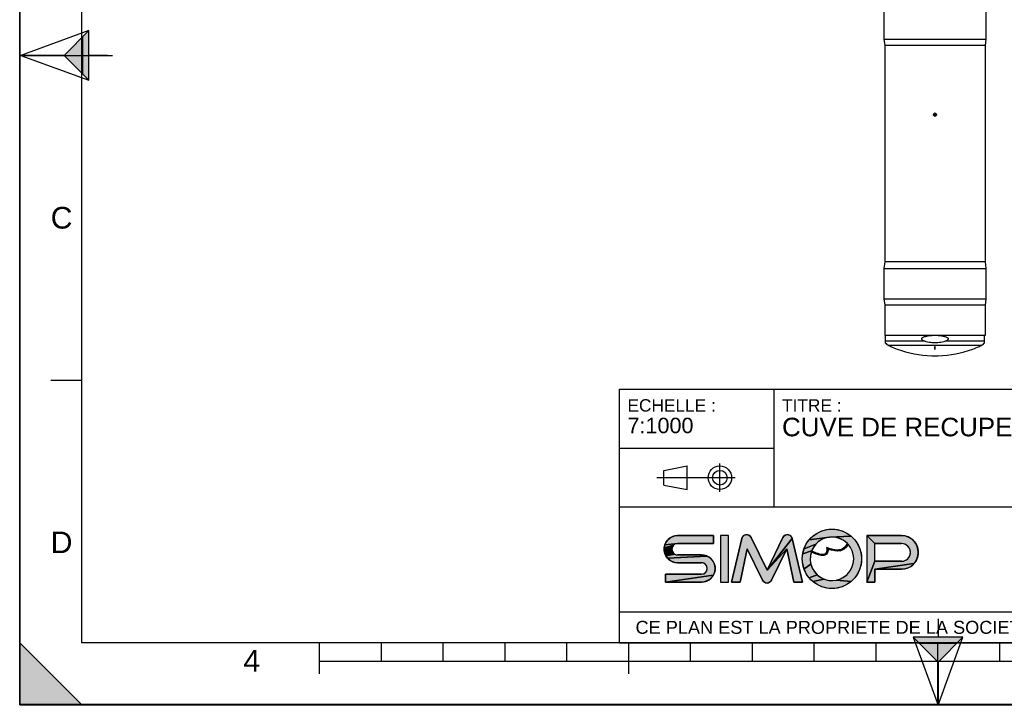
# Model space of a CAD drawing. Header units: millimetres. Extents: x 0 to 297, y 0 to 210.
# Tile 1 of 18: x 0 to 159, y 0 to 111. Entities that reach past the tile are written whole.
import ezdxf

# ---------------------------------------------------------------- set-up
doc = ezdxf.new("R2010")
doc.units = ezdxf.units.MM
doc.header["$LTSCALE"] = 16.335
doc.layers.get('0').update_dxf_attribs({"linetype": 'CONTINUOUS'})
doc.layers.add('AXES_REF', color=7, linetype='CONTINUOUS')
doc.styles.get("Standard").update_dxf_attribs({"font": 'arial.ttf'})
doc.styles.add('TEXTSTYLE_2', font='arial.ttf')

# ---------------------------------------------------------------- blocks, each defined once
blk = doc.blocks.new('MARGEA4_BL0', base_point=(148.51, 105.01))
at = {"color": 7, "linetype": 'Continuous'}
for p, q in [((0.01, 0.01), (0.01, 210.01)), ((0.01, 0.01), (0.01, 210.01)), ((0.01, 210.01), (0.01, 0.01)), ((10.01, 200.01), (10.01, 10.01)), ((0.01, 105.01), (15.01, 105.01)), ((5.01, 52.51), (10.01, 52.51)), ((0.01, 10.01), (10.01, 0.01)), ((0.01, 0.01), (0.01, 10.01)), ((0.01, 10.01), (10.01, 0.01)), ((287.01, 10.01), (10.01, 10.01)), ((48.51, 5.01), (48.51, 10.01)), ((58.51, 7.01), (58.51, 10.01)), ((68.51, 7.01), (68.51, 10.01)), ((78.51, 7.01), (78.51, 10.01)), ((88.51, 7.01), (88.51, 10.01)), ((98.51, 5.01), (98.51, 10.01)), ((108.51, 7.01), (108.51, 10.01)), ((118.51, 7.01), (118.51, 10.01)), ((128.51, 7.01), (128.51, 10.01)), ((138.51, 7.01), (138.51, 10.01)), ((148.51, 0.01), (148.51, 10.01)), ((158.51, 7.01), (158.51, 10.01)), ((248.51, 7.01), (48.51, 7.01)), ((297.01, 0.01), (0.01, 0.01)), ((10.01, 0.01), (0.01, 0.01)), ((297.01, 0.01), (0.01, 0.01))]:
    blk.add_line(p, q, dxfattribs=at)
blk.add_solid([(0.01, 10.01), (10.01, 0.01), (0.01, 0.01)], dxfattribs=at)
at = {"color": 5, "linetype": 'Continuous', "style": 'TEXTSTYLE_2', "oblique": 0}
for s, p in [('C', (5.01, 77.01)), ('D', (5.01, 24.51)), ('4', (36.17, 5.35))]:
    blk.add_text(s, height=3.5, dxfattribs=at).set_placement(p)
blk = doc.blocks.new('REPERE_ORIENTATION_BL1', base_point=(148.52, 6.9))
at = {"color": 7, "linetype": 'Continuous'}
for p, q in [((148.52, 13.9), (148.52, 10.9)), ((148.52, 6.9), (144.52, 10.9)), ((152.52, 10.9), (144.52, 10.9)), ((144.52, 10.9), (148.52, -0.1)), ((151.52, 9.9), (145.52, 9.9)), ((148.52, 6.9), (152.52, 10.9)), ((148.52, -0.1), (152.52, 10.9)), ((148.52, 6.9), (148.52, -0.1))]:
    blk.add_line(p, q, dxfattribs=at)
blk.add_solid([(144.52, 10.9), (148.52, 6.9), (152.52, 10.9)], dxfattribs=at)
blk = doc.blocks.new('REPERE_ORIENTATION_BL2', base_point=(7.19, 105.02))
at = {"color": 7, "linetype": 'Continuous'}
for p, q in [((11.19, 109.02), (0.19, 105.02)), ((7.19, 105.02), (11.19, 109.02)), ((11.19, 101.02), (11.19, 109.02)), ((10.19, 102.02), (10.19, 108.02)), ((0.19, 105.02), (11.19, 101.02)), ((7.19, 105.02), (0.19, 105.02)), ((7.19, 105.02), (11.19, 101.02)), ((14.19, 105.02), (11.19, 105.02))]:
    blk.add_line(p, q, dxfattribs=at)
blk.add_solid([(11.19, 109.02), (7.19, 105.02), (11.19, 101.02)], dxfattribs=at)
blk = doc.blocks.new('ISO_BL3', base_point=(109.36, 36.71))
at = {"color": 2, "linetype": 'Continuous'}
for p, q in [((104.16, 37.89), (107.96, 38.61)), ((107.96, 34.81), (107.96, 38.61)), ((113.24, 34.43), (113.24, 38.99)), ((115.7, 36.71), (103.02, 36.71)), ((104.16, 35.53), (104.16, 37.89)), ((104.16, 35.53), (107.96, 34.81))]:
    blk.add_line(p, q, dxfattribs=at)
for radius in [1.9, 1.18]:
    blk.add_circle((113.24, 36.71), radius, dxfattribs=at)
blk = doc.blocks.new('LOGO-SIMOP-2009_BL4', base_point=(124.77, 23.59))
at = {"linetype": 'Continuous'}
for points in [[(105.95, 27.3), (106.41, 27.35), (112.22, 27.35), (112.22, 26.07), (106.41, 26.07), (104.32, 25.83), (104.51, 26.25), (104.78, 26.62), (105.12, 26.93), (105.52, 27.16)], [(117.58, 27.51), (117.79, 27.47), (117.99, 27.38), (118.15, 27.24), (118.28, 27.06), (120.86, 21.75), (124.06, 25.22), (121.58, 20.12), (121.45, 19.93), (121.28, 19.79), (121.08, 19.7), (120.86, 19.67), (120.64, 19.7), (120.44, 19.79), (120.27, 19.93), (120.14, 20.12), (117.66, 25.22), (116.54, 19.83), (115.1, 19.83), (116.78, 26.89), (116.86, 27.1), (116.99, 27.27), (117.16, 27.4), (117.36, 27.49)], [(123.93, 27.47), (124.14, 27.51), (124.36, 27.49), (124.56, 27.4), (124.73, 27.27), (124.86, 27.1), (124.94, 26.89), (120.86, 21.75), (123.44, 27.06), (123.56, 27.24), (123.73, 27.38)], [(129.75, 26.72), (129.21, 26.38), (128.75, 25.95), (126.85, 25.23), (127.21, 25.99), (127.69, 26.67), (130.96, 27.09), (130.34, 26.96)], [(131.36, 28.39), (132.2, 28.32), (133.01, 28.1), (133.76, 27.75), (134.45, 27.27), (130.96, 27.09), (127.69, 26.67), (128.28, 27.27), (128.96, 27.75), (129.72, 28.1), (130.53, 28.32)], [(131.6, 27.1), (130.96, 27.09), (134.45, 27.27), (135.04, 26.67), (135.52, 25.99), (135.87, 25.23), (136.09, 24.42), (136.16, 23.59), (136.09, 22.76), (135.87, 21.95), (135.52, 21.19), (135.04, 20.5), (134.45, 19.91), (132.08, 20.14), (132.72, 20.34), (133.31, 20.66), (133.83, 21.08), (134.26, 21.59), (134.59, 22.18), (134.8, 22.82), (134.88, 23.48), (134.84, 24.15), (134.67, 24.8), (134.38, 25.41), (133.98, 25.95), (133.72, 25.55), (133.44, 25.26), (133.1, 25.04), (132.73, 24.91), (132.16, 25.01), (132.59, 25.04), (132.97, 25.16), (133.31, 25.36), (133.6, 25.65), (133.86, 26.07), (133.38, 26.48), (132.82, 26.79), (132.22, 27)], [(138.29, 26.07), (137.01, 27.35), (142.61, 27.35), (143.18, 27.29), (143.72, 27.11), (144.21, 26.83), (144.63, 26.45), (144.97, 25.99), (145.2, 25.47), (145.32, 24.91), (145.32, 24.34), (145.2, 23.79), (144.97, 23.27), (144.63, 22.81), (138.29, 21.91), (138.29, 19.83), (137.01, 19.83), (138.29, 23.19), (142.61, 23.19), (142.96, 23.23), (143.28, 23.35), (143.57, 23.55), (143.8, 23.81), (143.96, 24.12), (144.04, 24.46), (144.04, 24.8), (143.96, 25.14), (143.8, 25.45), (143.57, 25.71), (143.28, 25.9), (142.96, 26.03), (142.61, 26.07)], [(105.95, 25.95), (105.76, 25.8), (104.22, 25.38), (104.32, 25.83), (106.41, 26.07), (106.17, 26.04)], [(105.52, 25.39), (105.49, 25.15), (105.52, 24.91), (104.32, 24.47), (104.22, 24.92), (104.22, 25.38), (105.76, 25.8), (105.62, 25.61)], [(124.06, 25.22), (120.86, 21.75), (124.94, 26.89), (126.62, 19.83), (125.18, 19.83)], [(128.37, 25.44), (128.08, 24.87), (126.64, 24.42), (126.85, 25.23), (128.75, 25.95)], [(105.76, 24.5), (105.95, 24.35), (104.51, 24.05), (104.32, 24.47), (105.52, 24.91), (105.62, 24.69)], [(111.55, 23.81), (111.89, 23.5), (112.17, 23.13), (112.35, 22.71), (112.45, 22.26), (112.45, 21.8), (112.35, 21.35), (112.17, 20.93), (104.45, 19.83), (104.45, 21.11), (110.26, 21.11), (110.5, 21.14), (110.72, 21.23), (110.91, 21.38), (111.06, 21.57), (111.15, 21.79), (111.18, 22.03), (111.15, 22.27), (111.06, 22.49), (110.91, 22.68), (110.72, 22.83), (110.5, 22.92), (110.26, 22.95), (106.41, 22.95), (105.95, 23), (105.52, 23.14), (105.12, 23.37), (104.78, 23.68), (111.15, 24.04)], [(110.72, 24.18), (111.15, 24.04), (104.78, 23.68), (104.51, 24.05), (105.95, 24.35), (106.17, 24.26), (106.41, 24.23), (110.26, 24.23)], [(128.08, 24.87), (128.43, 24.7), (128.44, 24.52), (128.03, 24.72), (127.88, 24.06), (127.85, 23.39), (127.95, 22.73), (126.85, 21.95), (126.64, 22.76), (126.56, 23.59), (126.64, 24.42)], [(128.74, 24.57), (129.03, 24.46), (129.31, 24.37), (129.16, 24.24), (128.8, 24.37), (128.44, 24.52), (128.43, 24.7)], [(129.79, 24.29), (130, 24.3), (130.27, 24.21), (130.03, 24.14), (129.77, 24.13), (129.47, 24.17), (129.16, 24.24), (129.31, 24.37), (129.55, 24.32)], [(131.15, 25.2), (131.68, 25.06), (131.32, 24.98), (130.74, 25.18), (130.72, 24.82), (130.63, 24.56), (130.48, 24.35), (130.27, 24.21), (130, 24.3), (130.18, 24.35), (130.35, 24.45), (130.48, 24.62), (130.55, 24.81), (130.58, 25.06), (130.56, 25.43)], [(132.16, 25.01), (132.73, 24.91), (132.31, 24.85), (131.84, 24.87), (131.32, 24.98), (131.68, 25.06)], [(128.18, 22.1), (128.52, 21.52), (128.96, 21.02), (127.69, 20.5), (127.21, 21.19), (126.85, 21.95), (127.95, 22.73)], [(143.18, 21.97), (142.61, 21.91), (138.29, 21.91), (144.63, 22.81), (144.21, 22.43), (143.72, 22.14)], [(110.72, 19.88), (110.26, 19.83), (104.45, 19.83), (112.17, 20.93), (111.89, 20.56), (111.55, 20.25), (111.15, 20.02)], [(129.49, 20.61), (130.09, 20.31), (128.28, 19.91), (127.69, 20.5), (128.96, 21.02)], [(131.41, 20.07), (132.08, 20.14), (134.45, 19.91), (133.76, 19.43), (133.01, 19.08), (132.2, 18.86), (131.36, 18.79), (130.53, 18.86), (129.72, 19.08), (128.96, 19.43), (128.28, 19.91), (130.09, 20.31), (130.74, 20.13)]]:
    blk.add_hatch(color=2, dxfattribs=at).paths.add_polyline_path(points)
at = {"color": 2, "linetype": 'Continuous'}
for p, q in [((105.12, 26.93), (105.52, 27.16)), ((105.52, 27.16), (105.95, 27.3)), ((105.95, 27.3), (106.41, 27.35)), ((116.78, 26.89), (116.86, 27.1)), ((116.86, 27.1), (116.99, 27.27)), ((116.99, 27.27), (117.16, 27.4)), ((117.16, 27.4), (117.36, 27.49)), ((117.36, 27.49), (117.58, 27.51)), ((117.58, 27.51), (117.79, 27.47)), ((117.79, 27.47), (117.99, 27.38)), ((117.99, 27.38), (118.15, 27.24)), ((118.15, 27.24), (118.28, 27.06)), ((123.44, 27.06), (123.56, 27.24)), ((123.56, 27.24), (123.73, 27.38)), ((123.73, 27.38), (123.93, 27.47)), ((123.93, 27.47), (124.14, 27.51)), ((124.14, 27.51), (124.36, 27.49)), ((124.36, 27.49), (124.56, 27.4)), ((124.56, 27.4), (124.73, 27.27)), ((124.73, 27.27), (124.86, 27.1)), ((124.86, 27.1), (124.94, 26.89)), ((127.69, 26.67), (128.28, 27.27)), ((130.96, 27.09), (127.69, 26.67)), ((128.28, 27.27), (128.96, 27.75)), ((128.96, 27.75), (129.72, 28.1)), ((129.72, 28.1), (130.53, 28.32)), ((130.96, 27.09), (130.34, 26.96)), ((130.53, 28.32), (131.36, 28.39)), ((134.45, 27.27), (130.96, 27.09)), ((131.6, 27.1), (130.96, 27.09)), ((131.36, 28.39), (132.2, 28.32)), ((132.22, 27), (131.6, 27.1)), ((132.2, 28.32), (133.01, 28.1)), ((133.01, 28.1), (133.76, 27.75)), ((133.76, 27.75), (134.45, 27.27)), ((134.45, 27.27), (135.04, 26.67)), ((138.29, 26.07), (137.01, 27.35)), ((142.61, 27.35), (143.18, 27.29)), ((143.18, 27.29), (143.72, 27.11)), ((143.72, 27.11), (144.21, 26.83)), ((104.22, 25.38), (104.32, 25.83)), ((105.76, 25.8), (104.22, 25.38)), ((104.32, 25.83), (104.51, 26.25)), ((106.41, 26.07), (104.32, 25.83)), ((104.51, 26.25), (104.78, 26.62)), ((104.78, 26.62), (105.12, 26.93)), ((105.62, 25.61), (105.52, 25.39)), ((105.76, 25.8), (105.62, 25.61)), ((105.95, 25.95), (105.76, 25.8)), ((106.17, 26.04), (105.95, 25.95)), ((106.41, 26.07), (106.17, 26.04)), ((124.94, 26.89), (120.86, 21.75)), ((126.85, 25.23), (127.21, 25.99)), ((128.75, 25.95), (126.85, 25.23)), ((127.21, 25.99), (127.69, 26.67)), ((128.75, 25.95), (128.37, 25.44)), ((129.21, 26.38), (128.75, 25.95)), ((129.75, 26.72), (129.21, 26.38)), ((130.34, 26.96), (129.75, 26.72)), ((132.82, 26.79), (132.22, 27)), ((133.38, 26.48), (132.82, 26.79)), ((133.31, 25.36), (133.6, 25.65)), ((133.86, 26.07), (133.38, 26.48)), ((133.72, 25.55), (133.44, 25.26)), ((133.6, 25.65), (133.86, 26.07)), ((133.98, 25.95), (133.72, 25.55)), ((134.38, 25.41), (133.98, 25.95)), ((135.04, 26.67), (135.52, 25.99)), ((135.52, 25.99), (135.87, 25.23)), ((142.96, 26.03), (142.61, 26.07)), ((143.28, 25.9), (142.96, 26.03)), ((143.57, 25.71), (143.28, 25.9)), ((143.8, 25.45), (143.57, 25.71)), ((144.21, 26.83), (144.63, 26.45)), ((144.63, 26.45), (144.97, 25.99)), ((144.97, 25.99), (145.2, 25.47)), ((104.22, 24.92), (104.22, 25.38)), ((104.32, 24.47), (104.22, 24.92)), ((105.52, 24.91), (104.32, 24.47)), ((104.51, 24.05), (104.32, 24.47)), ((105.95, 24.35), (104.51, 24.05)), ((104.78, 23.68), (104.51, 24.05)), ((111.15, 24.04), (104.78, 23.68)), ((105.52, 25.39), (105.49, 25.15)), ((105.49, 25.15), (105.52, 24.91)), ((105.52, 24.91), (105.62, 24.69)), ((105.62, 24.69), (105.76, 24.5)), ((105.76, 24.5), (105.95, 24.35)), ((105.95, 24.35), (106.17, 24.26)), ((106.17, 24.26), (106.41, 24.23)), ((110.26, 24.23), (110.72, 24.18)), ((110.72, 24.18), (111.15, 24.04)), ((111.15, 24.04), (111.55, 23.81)), ((124.06, 25.22), (120.86, 21.75)), ((126.56, 23.59), (126.64, 24.42)), ((126.64, 24.42), (126.85, 25.23)), ((128.08, 24.87), (126.64, 24.42)), ((127.88, 24.06), (127.85, 23.39)), ((128.03, 24.72), (127.88, 24.06)), ((128.44, 24.52), (128.03, 24.72)), ((128.37, 25.44), (128.08, 24.87)), ((128.08, 24.87), (128.43, 24.7)), ((128.43, 24.7), (128.74, 24.57)), ((128.43, 24.7), (128.44, 24.52)), ((128.8, 24.37), (128.44, 24.52)), ((128.74, 24.57), (129.03, 24.46)), ((129.16, 24.24), (128.8, 24.37)), ((129.03, 24.46), (129.31, 24.37)), ((129.31, 24.37), (129.16, 24.24)), ((129.47, 24.17), (129.16, 24.24)), ((129.31, 24.37), (129.55, 24.32)), ((129.77, 24.13), (129.47, 24.17)), ((129.55, 24.32), (129.79, 24.29)), ((130.03, 24.14), (129.77, 24.13)), ((129.79, 24.29), (130, 24.3)), ((130, 24.3), (130.18, 24.35)), ((130.27, 24.21), (130, 24.3)), ((130.27, 24.21), (130.03, 24.14)), ((130.18, 24.35), (130.35, 24.45)), ((130.48, 24.35), (130.27, 24.21)), ((130.35, 24.45), (130.48, 24.62)), ((130.48, 24.62), (130.55, 24.81)), ((130.63, 24.56), (130.48, 24.35)), ((130.55, 24.81), (130.58, 25.06)), ((130.58, 25.06), (130.56, 25.43)), ((130.56, 25.43), (131.15, 25.2)), ((130.72, 24.82), (130.63, 24.56)), ((130.74, 25.18), (130.72, 24.82)), ((131.32, 24.98), (130.74, 25.18)), ((131.15, 25.2), (131.68, 25.06)), ((131.68, 25.06), (131.32, 24.98)), ((131.84, 24.87), (131.32, 24.98)), ((131.68, 25.06), (132.16, 25.01)), ((132.31, 24.85), (131.84, 24.87)), ((132.16, 25.01), (132.59, 25.04)), ((132.73, 24.91), (132.16, 25.01)), ((132.73, 24.91), (132.31, 24.85)), ((132.59, 25.04), (132.97, 25.16)), ((133.1, 25.04), (132.73, 24.91)), ((132.97, 25.16), (133.31, 25.36)), ((133.44, 25.26), (133.1, 25.04)), ((134.67, 24.8), (134.38, 25.41)), ((134.84, 24.15), (134.67, 24.8)), ((134.88, 23.48), (134.84, 24.15)), ((135.87, 25.23), (136.09, 24.42)), ((136.09, 24.42), (136.16, 23.59)), ((143.96, 25.14), (143.8, 25.45)), ((143.8, 23.81), (143.96, 24.12)), ((144.04, 24.8), (143.96, 25.14)), ((143.96, 24.12), (144.04, 24.46)), ((144.04, 24.46), (144.04, 24.8)), ((145.2, 25.47), (145.32, 24.91)), ((145.32, 24.34), (145.2, 23.79)), ((145.32, 24.91), (145.32, 24.34)), ((105.12, 23.37), (104.78, 23.68)), ((105.52, 23.14), (105.12, 23.37)), ((105.95, 23), (105.52, 23.14)), ((106.41, 22.95), (105.95, 23)), ((110.5, 22.92), (110.26, 22.95)), ((110.72, 22.83), (110.5, 22.92)), ((110.91, 22.68), (110.72, 22.83)), ((111.06, 22.49), (110.91, 22.68)), ((111.15, 22.27), (111.06, 22.49)), ((111.55, 23.81), (111.89, 23.5)), ((111.89, 23.5), (112.17, 23.13)), ((112.17, 23.13), (112.35, 22.71)), ((112.35, 22.71), (112.45, 22.26)), ((126.64, 22.76), (126.56, 23.59)), ((126.85, 21.95), (126.64, 22.76)), ((127.95, 22.73), (126.85, 21.95)), ((127.85, 23.39), (127.95, 22.73)), ((127.95, 22.73), (128.18, 22.1)), ((134.59, 22.18), (134.8, 22.82)), ((134.8, 22.82), (134.88, 23.48)), ((136.09, 22.76), (135.87, 21.95)), ((136.16, 23.59), (136.09, 22.76)), ((138.29, 23.19), (137.01, 19.83)), ((144.63, 22.81), (138.29, 21.91)), ((142.61, 23.19), (142.96, 23.23)), ((142.96, 23.23), (143.28, 23.35)), ((143.28, 23.35), (143.57, 23.55)), ((143.57, 23.55), (143.8, 23.81)), ((144.21, 22.43), (143.72, 22.14)), ((144.63, 22.81), (144.21, 22.43)), ((144.97, 23.27), (144.63, 22.81)), ((145.2, 23.79), (144.97, 23.27)), ((112.17, 20.93), (104.45, 19.83)), ((110.26, 21.11), (110.5, 21.14)), ((110.5, 21.14), (110.72, 21.23)), ((110.72, 21.23), (110.91, 21.38)), ((110.91, 21.38), (111.06, 21.57)), ((111.06, 21.57), (111.15, 21.79)), ((111.18, 22.03), (111.15, 22.27)), ((111.15, 21.79), (111.18, 22.03)), ((112.17, 20.93), (111.89, 20.56)), ((112.35, 21.35), (112.17, 20.93)), ((112.45, 21.8), (112.35, 21.35)), ((112.45, 22.26), (112.45, 21.8)), ((127.21, 21.19), (126.85, 21.95)), ((127.69, 20.5), (127.21, 21.19)), ((128.96, 21.02), (127.69, 20.5)), ((128.18, 22.1), (128.52, 21.52)), ((128.52, 21.52), (128.96, 21.02)), ((128.96, 21.02), (129.49, 20.61)), ((133.31, 20.66), (133.83, 21.08)), ((133.83, 21.08), (134.26, 21.59)), ((134.26, 21.59), (134.59, 22.18)), ((135.52, 21.19), (135.04, 20.5)), ((135.87, 21.95), (135.52, 21.19)), ((143.18, 21.97), (142.61, 21.91)), ((143.72, 22.14), (143.18, 21.97)), ((110.72, 19.88), (110.26, 19.83)), ((111.15, 20.02), (110.72, 19.88)), ((111.55, 20.25), (111.15, 20.02)), ((111.89, 20.56), (111.55, 20.25)), ((120.27, 19.93), (120.14, 20.12)), ((120.44, 19.79), (120.27, 19.93)), ((120.64, 19.7), (120.44, 19.79)), ((120.86, 19.67), (120.64, 19.7)), ((121.08, 19.7), (120.86, 19.67)), ((121.28, 19.79), (121.08, 19.7)), ((121.45, 19.93), (121.28, 19.79)), ((121.58, 20.12), (121.45, 19.93)), ((128.28, 19.91), (127.69, 20.5)), ((130.09, 20.31), (128.28, 19.91)), ((128.96, 19.43), (128.28, 19.91)), ((129.72, 19.08), (128.96, 19.43)), ((129.49, 20.61), (130.09, 20.31)), ((130.09, 20.31), (130.74, 20.13)), ((130.74, 20.13), (131.41, 20.07)), ((131.41, 20.07), (132.08, 20.14)), ((132.08, 20.14), (132.72, 20.34)), ((134.45, 19.91), (132.08, 20.14)), ((132.72, 20.34), (133.31, 20.66)), ((133.76, 19.43), (133.01, 19.08)), ((134.45, 19.91), (133.76, 19.43)), ((135.04, 20.5), (134.45, 19.91)), ((130.53, 18.86), (129.72, 19.08)), ((131.36, 18.79), (130.53, 18.86)), ((132.2, 18.86), (131.36, 18.79)), ((133.01, 19.08), (132.2, 18.86))]:
    blk.add_line(p, q, dxfattribs=at)
at = {"color": 7, "linetype": 'Continuous'}
for p, q in [((112.22, 27.35), (106.41, 27.35)), ((112.22, 26.07), (112.22, 27.35)), ((113.34, 27.35), (113.34, 19.83)), ((114.62, 27.35), (113.34, 27.35)), ((114.62, 19.83), (114.62, 27.35)), ((142.61, 27.35), (137.01, 27.35)), ((137.01, 27.35), (137.01, 19.83)), ((106.41, 26.07), (112.22, 26.07)), ((116.78, 26.89), (115.1, 19.83)), ((120.86, 21.75), (118.28, 27.06)), ((123.44, 27.06), (120.86, 21.75)), ((126.62, 19.83), (124.94, 26.89)), ((138.29, 26.07), (142.61, 26.07)), ((138.29, 23.19), (138.29, 26.07)), ((110.26, 24.23), (106.41, 24.23)), ((116.54, 19.83), (117.66, 25.22)), ((117.66, 25.22), (120.14, 20.12)), ((121.58, 20.12), (124.06, 25.22)), ((124.06, 25.22), (125.18, 19.83)), ((106.41, 22.95), (110.26, 22.95)), ((142.61, 23.19), (138.29, 23.19)), ((104.45, 21.11), (104.45, 19.83)), ((110.26, 21.11), (104.45, 21.11)), ((138.29, 21.91), (142.61, 21.91)), ((138.29, 19.83), (138.29, 21.91)), ((104.45, 19.83), (110.26, 19.83)), ((113.34, 19.83), (114.62, 19.83)), ((115.1, 19.83), (116.54, 19.83)), ((125.18, 19.83), (126.62, 19.83)), ((137.01, 19.83), (138.29, 19.83))]:
    blk.add_line(p, q, dxfattribs=at)
at = {"color": 2, "linetype": 'Continuous'}
for points in [[(105.95, 27.3), (106.41, 27.35), (112.22, 27.35), (112.22, 26.07), (106.41, 26.07), (104.32, 25.83), (104.51, 26.25), (104.78, 26.62), (105.12, 26.93), (105.52, 27.16), (105.95, 27.3)], [(117.58, 27.51), (117.79, 27.47), (117.99, 27.38), (118.15, 27.24), (118.28, 27.06), (120.86, 21.75), (124.06, 25.22), (121.58, 20.12), (121.45, 19.93), (121.28, 19.79), (121.08, 19.7), (120.86, 19.67), (120.64, 19.7), (120.44, 19.79), (120.27, 19.93), (120.14, 20.12), (117.66, 25.22), (116.54, 19.83), (115.1, 19.83), (116.78, 26.89), (116.86, 27.1), (116.99, 27.27), (117.16, 27.4), (117.36, 27.49), (117.58, 27.51)], [(123.93, 27.47), (124.14, 27.51), (124.36, 27.49), (124.56, 27.4), (124.73, 27.27), (124.86, 27.1), (124.94, 26.89), (120.86, 21.75), (123.44, 27.06), (123.56, 27.24), (123.73, 27.38), (123.93, 27.47)], [(129.75, 26.72), (129.21, 26.38), (128.75, 25.95), (126.85, 25.23), (127.21, 25.99), (127.69, 26.67), (130.96, 27.09), (130.34, 26.96), (129.75, 26.72)], [(131.36, 28.39), (132.2, 28.32), (133.01, 28.1), (133.76, 27.75), (134.45, 27.27), (130.96, 27.09), (127.69, 26.67), (128.28, 27.27), (128.96, 27.75), (129.72, 28.1), (130.53, 28.32), (131.36, 28.39)], [(131.6, 27.1), (130.96, 27.09), (134.45, 27.27), (135.04, 26.67), (135.52, 25.99), (135.87, 25.23), (136.09, 24.42), (136.16, 23.59), (136.09, 22.76), (135.87, 21.95), (135.52, 21.19), (135.04, 20.5), (134.45, 19.91), (132.08, 20.14), (132.72, 20.34), (133.31, 20.66), (133.83, 21.08), (134.26, 21.59), (134.59, 22.18), (134.8, 22.82), (134.88, 23.48), (134.84, 24.15), (134.67, 24.8), (134.38, 25.41), (133.98, 25.95), (133.72, 25.55), (133.44, 25.26), (133.1, 25.04), (132.73, 24.91), (132.16, 25.01), (132.59, 25.04), (132.97, 25.16), (133.31, 25.36), (133.6, 25.65), (133.86, 26.07), (133.38, 26.48), (132.82, 26.79), (132.22, 27), (131.6, 27.1)], [(138.29, 26.07), (137.01, 27.35), (142.61, 27.35), (143.18, 27.29), (143.72, 27.11), (144.21, 26.83), (144.63, 26.45), (144.97, 25.99), (145.2, 25.47), (145.32, 24.91), (145.32, 24.34), (145.2, 23.79), (144.97, 23.27), (144.63, 22.81), (138.29, 21.91), (138.29, 19.83), (137.01, 19.83), (138.29, 23.19), (142.61, 23.19), (142.96, 23.23), (143.28, 23.35), (143.57, 23.55), (143.8, 23.81), (143.96, 24.12), (144.04, 24.46), (144.04, 24.8), (143.96, 25.14), (143.8, 25.45), (143.57, 25.71), (143.28, 25.9), (142.96, 26.03), (142.61, 26.07), (138.29, 26.07)], [(105.95, 25.95), (105.76, 25.8), (104.22, 25.38), (104.32, 25.83), (106.41, 26.07), (106.17, 26.04), (105.95, 25.95)], [(105.52, 25.39), (105.49, 25.15), (105.52, 24.91), (104.32, 24.47), (104.22, 24.92), (104.22, 25.38), (105.76, 25.8), (105.62, 25.61), (105.52, 25.39)], [(124.06, 25.22), (120.86, 21.75), (124.94, 26.89), (126.62, 19.83), (125.18, 19.83), (124.06, 25.22)], [(128.37, 25.44), (128.08, 24.87), (126.64, 24.42), (126.85, 25.23), (128.75, 25.95), (128.37, 25.44)], [(105.76, 24.5), (105.95, 24.35), (104.51, 24.05), (104.32, 24.47), (105.52, 24.91), (105.62, 24.69), (105.76, 24.5)], [(111.55, 23.81), (111.89, 23.5), (112.17, 23.13), (112.35, 22.71), (112.45, 22.26), (112.45, 21.8), (112.35, 21.35), (112.17, 20.93), (104.45, 19.83), (104.45, 21.11), (110.26, 21.11), (110.5, 21.14), (110.72, 21.23), (110.91, 21.38), (111.06, 21.57), (111.15, 21.79), (111.18, 22.03), (111.15, 22.27), (111.06, 22.49), (110.91, 22.68), (110.72, 22.83), (110.5, 22.92), (110.26, 22.95), (106.41, 22.95), (105.95, 23), (105.52, 23.14), (105.12, 23.37), (104.78, 23.68), (111.15, 24.04), (111.55, 23.81)], [(110.72, 24.18), (111.15, 24.04), (104.78, 23.68), (104.51, 24.05), (105.95, 24.35), (106.17, 24.26), (106.41, 24.23), (110.26, 24.23), (110.72, 24.18)], [(128.08, 24.87), (128.43, 24.7), (128.44, 24.52), (128.03, 24.72), (127.88, 24.06), (127.85, 23.39), (127.95, 22.73), (126.85, 21.95), (126.64, 22.76), (126.56, 23.59), (126.64, 24.42), (128.08, 24.87)], [(128.74, 24.57), (129.03, 24.46), (129.31, 24.37), (129.16, 24.24), (128.8, 24.37), (128.44, 24.52), (128.43, 24.7), (128.74, 24.57)], [(129.79, 24.29), (130, 24.3), (130.27, 24.21), (130.03, 24.14), (129.77, 24.13), (129.47, 24.17), (129.16, 24.24), (129.31, 24.37), (129.55, 24.32), (129.79, 24.29)], [(131.15, 25.2), (131.68, 25.06), (131.32, 24.98), (130.74, 25.18), (130.72, 24.82), (130.63, 24.56), (130.48, 24.35), (130.27, 24.21), (130, 24.3), (130.18, 24.35), (130.35, 24.45), (130.48, 24.62), (130.55, 24.81), (130.58, 25.06), (130.56, 25.43), (131.15, 25.2)], [(132.16, 25.01), (132.73, 24.91), (132.31, 24.85), (131.84, 24.87), (131.32, 24.98), (131.68, 25.06), (132.16, 25.01)], [(128.18, 22.1), (128.52, 21.52), (128.96, 21.02), (127.69, 20.5), (127.21, 21.19), (126.85, 21.95), (127.95, 22.73), (128.18, 22.1)], [(143.18, 21.97), (142.61, 21.91), (138.29, 21.91), (144.63, 22.81), (144.21, 22.43), (143.72, 22.14), (143.18, 21.97)], [(110.72, 19.88), (110.26, 19.83), (104.45, 19.83), (112.17, 20.93), (111.89, 20.56), (111.55, 20.25), (111.15, 20.02), (110.72, 19.88)], [(129.49, 20.61), (130.09, 20.31), (128.28, 19.91), (127.69, 20.5), (128.96, 21.02), (129.49, 20.61)], [(131.41, 20.07), (132.08, 20.14), (134.45, 19.91), (133.76, 19.43), (133.01, 19.08), (132.2, 18.86), (131.36, 18.79), (130.53, 18.86), (129.72, 19.08), (128.96, 19.43), (128.28, 19.91), (130.09, 20.31), (130.74, 20.13), (131.41, 20.07)]]:
    blk.add_lwpolyline(points, dxfattribs=at)
at = {"color": 7, "linetype": 'Continuous'}
blk.add_circle((131.36, 23.59), 4.8, dxfattribs=at)
for centre, radius, start, end in [((106.41, 25.15), 2.2, 90, 270), ((117.56, 26.71), 0.8, 25.9494, 166.6355), ((124.16, 26.71), 0.8, 13.3645, 154.0506), ((131.36, 23.59), 3.52, 44.7928, 158.6763), ((142.61, 24.63), 2.72, 270, 90), ((106.41, 25.15), 0.92, 90, 270), ((131.36, 23.59), 3.52, 161.3005, 42.0267), ((142.61, 24.63), 1.44, 270, 90), ((110.26, 22.03), 2.2, 270, 90), ((110.26, 22.03), 0.92, 270, 90), ((120.86, 20.47), 0.8, 205.9494, 334.0506)]:
    blk.add_arc(centre, radius, start, end, dxfattribs=at)
blk.add_open_spline([(133.86, 26.07), (133.69, 25.73), (133.28, 25.24), (132.5, 24.97), (131.59, 25.04), (130.91, 25.27), (130.56, 25.43)], degree=3, dxfattribs=at)
for points, knots in [([(133.98, 25.95), (133.74, 25.49), (133.11, 24.89), (131.96, 24.79), (131.13, 25.02), (130.74, 25.18)], [0, 0, 0, 0, 0.345264, 0.703638, 1, 1, 1, 1]), ([(130.74, 25.18), (130.75, 25.01), (130.71, 24.64), (130.44, 24.24), (129.95, 24.1), (129.39, 24.16), (128.75, 24.37), (128.28, 24.59), (128.03, 24.72)], [0, 0, 0, 0, 0.118516, 0.29564, 0.472763, 0.649887, 0.82701, 1, 1, 1, 1]), ([(130.56, 25.43), (130.59, 25.22), (130.59, 24.88), (130.47, 24.54), (130.24, 24.35), (129.84, 24.25), (129.15, 24.38), (128.46, 24.68), (128.08, 24.87)], [0, 0, 0, 0, 0.125, 0.25, 0.375, 0.5, 0.75, 1, 1, 1, 1])]:
    blk.add_open_spline(points, degree=3, knots=knots, dxfattribs=at)
at = {"color": 2, "linetype": 'Continuous'}
for points in [[(113.34, 19.83), (113.34, 27.35), (114.62, 19.83), (114.62, 27.35)], [(138.29, 23.19), (137.01, 19.83), (138.29, 26.07), (137.01, 27.35)]]:
    blk.add_solid(points, dxfattribs=at)
blk = doc.blocks.new('*T6')
at = {"color": 2, "linetype": 'Continuous'}
for p, q in [((0, 0), (0, 41)), ((0, 41), (190, 41)), ((25, 22), (25, 41)), ((170, 5), (170, 41)), ((190, 0), (190, 41)), ((0, 31.5), (25, 31.5)), ((0, 22), (190, 22)), ((110, 5), (110, 22)), ((170, 15), (190, 15)), ((0, 5), (190, 5)), ((0, 0), (190, 0))]:
    blk.add_line(p, q, dxfattribs=at)
at = {"color": 5, "linetype": 'Continuous', "line_spacing_factor": 0.9}
for s, insert, char_height, width, attachment_point in [('ECHELLE :\\P\\H2.5;7:1000', (1.28, 39.4), 2, 28.5204, 1), ("TITRE :\\P\\H3.0;CUVE DE RECUPERATION D'EAU DE PLUIE D2300 55 M3\\P\\H2.0; \\P \\P ", (26.28, 39.4), 2, 226.171, 1), ('A4', (180, 34), 5, 17.0632, 2), ('REFERENCE PRODUIT :\\P\\H3.0;CEP3/6406/55', (111.28, 20.4), 2, 64.1338, 1), ('FR', (180, 20), 3, 11.1524, 2), ('FOLIO :  \\P\\H3.0;1/1', (180, 12.81), 1.5, 17.197, 2), ('CE PLAN EST LA PROPRIETE DE LA SOCIETE SIMOP ET NE PEUT ETRE REPRODUIT OU COMMUNIQUE SANS SON AUTORISATION', (95, 3.55), 2.1, 368.8974, 2)]:
    blk.add_mtext(s, dxfattribs=dict(at, insert=insert, char_height=char_height, width=width, attachment_point=attachment_point))

msp = doc.modelspace()

# ---------------------------------------------------------------- linework, layer by layer
at = {"color": 7, "linetype": 'Continuous'}
for p, q in [((0, 0), (0, 210)), ((147.77, 95.46), (148.27, 95.46)), ((147.77, 95.38), (148.27, 95.38)), ((139.92, 64.62), (139.92, 59.72)), ((156.12, 64.62), (156.12, 59.72)), ((156.12, 59.72), (139.92, 59.72)), ((139.99, 59.72), (139.99, 58.53)), ((156.05, 58.53), (156.05, 59.72)), ((140.86, 57.93), (140.86, 57.95)), ((141.91, 57.5), (141.91, 57.52)), ((147.99, 57.5), (147.99, 57.95)), ((148.06, 57.5), (148.06, 57.95)), ((154.13, 57.5), (154.13, 57.52)), ((155.18, 57.93), (155.18, 57.95)), ((147.5, 56.42), (147.5, 56.44)), ((147.99, 56.41), (147.99, 56.44)), ((148.06, 56.41), (148.06, 56.44)), ((148.55, 56.42), (148.55, 56.44)), ((0, 0), (297, 0))]:
    msp.add_line(p, q, dxfattribs=at)
at = {"color": 9, "linetype": 'Continuous'}
for p, q in [((147.18, 59.69), (139.99, 59.69)), ((156.05, 59.69), (148.86, 59.69)), ((139.99, 58.87), (146.15, 58.87)), ((149.89, 58.87), (156.05, 58.87))]:
    msp.add_line(p, q, dxfattribs=at)
at = {"color": 7, "linetype": 'Continuous'}
for centre, radius, start, end in [((148.02, 95.42), 0.24, 10.5151, 169.4849), ((148.02, 95.42), 0.143, 17.8806, 162.1194), ((147.77, 95.42), 0.0437, 90, 270), ((148.02, 95.42), 0.24, 190.5151, 349.4849), ((148.02, 95.42), 0.143, 197.8806, 342.1194), ((148.27, 95.42), 0.0437, 270, 90), ((141.23, 59.55), 1.61, 219.4897, 244.9081), ((148.02, 74.05), 17.62, 244.9081, 246.0349), ((148.02, 74.05), 17.62, 246.0348, 249.7208), ((148.02, 74.05), 17.64, 246.0651, 249.746), ((148.02, 74.05), 17.62, 249.7208, 268.2927), ((148.02, 74.05), 16.1, 269.8755, 270.1245), ((148.02, 74.05), 16.13, 269.8756, 270.1244), ((148.02, 74.05), 16.55, 269.8788, 270.1212), ((148.02, 74.05), 17.62, 271.7073, 290.2792), ((148.02, 74.05), 17.62, 290.2792, 293.9652), ((148.02, 74.05), 17.64, 290.254, 293.9349), ((148.02, 74.05), 17.62, 293.9651, 295.0919), ((154.81, 59.55), 1.61, 295.0919, 320.5103), ((148.02, 74.05), 17.62, 268.2927, 269.8862), ((148.02, 74.05), 17.64, 268.2948, 269.8863), ((148.02, 74.05), 17.61, 269.8861, 270.1139), ((148.02, 74.05), 17.63, 269.8863, 270.1137), ((148.02, 74.05), 17.64, 269.8863, 270.1137), ((148.02, 74.05), 17.62, 270.1138, 271.7073), ((148.02, 74.05), 17.64, 270.1137, 271.7052)]:
    msp.add_arc(centre, radius, start, end, dxfattribs=at)
for points, knots in [([(146.15, 58.87), (146.11, 58.88), (146.04, 58.92), (145.95, 59), (145.88, 59.09), (145.87, 59.22), (145.94, 59.32), (146.06, 59.42), (146.24, 59.51), (146.47, 59.58), (146.78, 59.65), (147.02, 59.68), (147.18, 59.69)], [0, 0, 0, 0, 0.062628, 0.125181, 0.187413, 0.249039, 0.311201, 0.37374, 0.498822, 0.624096, 0.749409, 1, 1, 1, 1]), ([(148.86, 59.69), (149.02, 59.68), (149.26, 59.65), (149.57, 59.58), (149.8, 59.51), (149.98, 59.42), (150.1, 59.32), (150.17, 59.22), (150.16, 59.09), (150.09, 59), (150, 58.92), (149.93, 58.88), (149.89, 58.87)], [0, 0, 0, 0, 0.250591, 0.375904, 0.501178, 0.626261, 0.688799, 0.750961, 0.812587, 0.874819, 0.937372, 1, 1, 1, 1]), ([(149.89, 58.87), (149.75, 58.8), (149.45, 58.69), (148.82, 58.56), (148.02, 58.5), (147.22, 58.56), (146.59, 58.69), (146.29, 58.8), (146.15, 58.87)], [0, 0, 0, 0, 0.124965, 0.250021, 0.5, 0.749979, 0.875035, 1, 1, 1, 1])]:
    msp.add_open_spline(points, degree=3, knots=knots, dxfattribs=at)
for points in [[(147.18, 59.69), (147.28, 59.7), (147.39, 59.71), (147.49, 59.72)], [(148.55, 59.72), (148.65, 59.71), (148.76, 59.7), (148.86, 59.69)]]:
    msp.add_open_spline(points, degree=3, dxfattribs=at)
at = {"layer": 'AXES_REF', "color": 7, "linetype": 'Continuous'}
for p, q in [((139.77, 112.57), (139.77, 107.67)), ((156.27, 112.57), (156.27, 107.67)), ((139.77, 107.67), (139.92, 106.62)), ((139.77, 107.67), (156.27, 107.67)), ((156.27, 107.67), (156.12, 106.62)), ((139.92, 106.62), (139.92, 71.62)), ((156.12, 106.62), (139.92, 106.62)), ((156.12, 106.62), (156.12, 71.62)), ((139.92, 71.62), (139.77, 70.57)), ((139.77, 70.57), (156.27, 70.57)), ((139.77, 70.57), (139.77, 65.67)), ((156.12, 71.62), (139.92, 71.62)), ((156.12, 71.62), (156.27, 70.57)), ((156.27, 70.57), (156.27, 65.67)), ((139.77, 65.67), (156.27, 65.67)), ((139.77, 65.67), (139.92, 64.62)), ((156.27, 65.67), (156.12, 64.62)), ((156.12, 64.62), (139.92, 64.62))]:
    msp.add_line(p, q, dxfattribs=at)
at = {"layer": 'AXES_REF', "color": 9, "linetype": 'Continuous'}
msp.add_line((155.49, 58.09), (140.55, 58.09), dxfattribs=at)

# ---------------------------------------------------------------- block references
at = {"color": 2, "linetype": 'Continuous'}
for name, p in [('MARGEA4_BL0', (148.51, 105.01)), ('REPERE_ORIENTATION_BL2', (7.19, 105.02)), ('ISO_BL3', (109.36, 36.71)), ('LOGO-SIMOP-2009_BL4', (124.77, 23.59)), ('REPERE_ORIENTATION_BL1', (148.52, 6.9))]:
    msp.add_blockref(name, p, dxfattribs=at)
msp.add_blockref('*T6', (97.01, 10.01))

doc.saveas('drawing.dxf')
